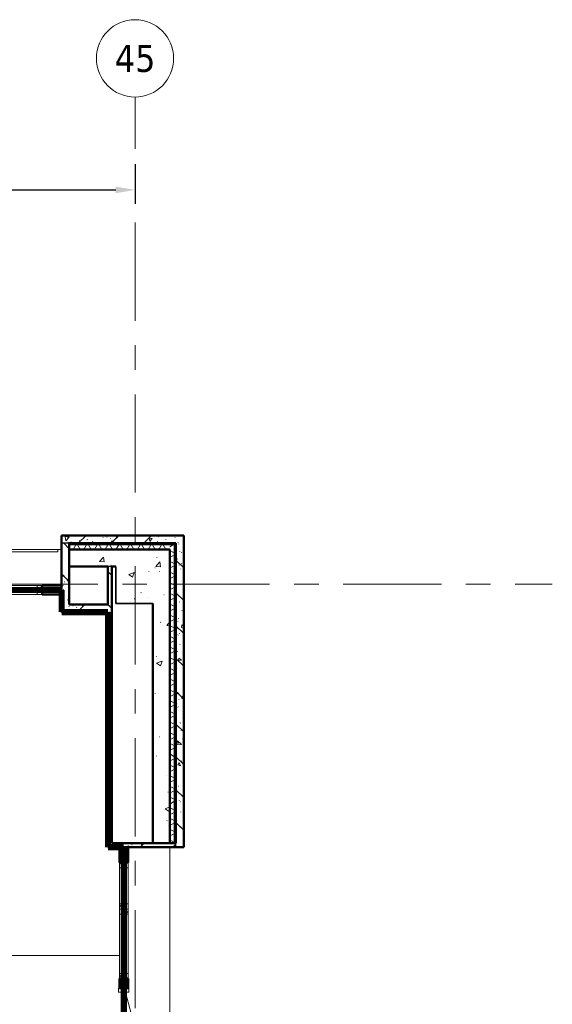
# Model space of a CAD drawing. Extents: x -2538 to 83400, y -8040 to 61900.
# Tile 105 of 105: x 76508 to 83400, y 49168 to 61900. Entities that reach past the tile are written whole.
import ezdxf

# ---------------------------------------------------------------- set-up
doc = ezdxf.new("R2010")
doc.units = 0
doc.header["$LTSCALE"] = 100
for name, pattern in [('SCHEIDING_BRANDWEREND20', [7.2, 0.8, -1.6, 0.8, -0.8, 0.8, -1.6, 0.8]), ('SCHEIDING_BRANDWEREND30', [4, 0.8, -2.4, 0.8]), ('stramien', [22.225, 12.7, -3.175, 3.175, -3.175])]:
    doc.linetypes.add(name, pattern=pattern)
for name, color, linetype, lineweight in [('BA20----_WANDEN', 14, 'Continuous', 50), ('BL$7A---_STRAMIEN', 7, 'Continuous', 18), ('BL$8F---_HID-WAND', 7, 'Continuous', 18), ('BL20----_WANDEN', 7, 'Continuous', 25), ('BL23----_VLOEREN', 11, 'Continuous', 18), ('BL28----_CONSTRUCTIES', 4, 'Continuous', 18), ('BL30----_BRANDSYMBOLEN', 14, 'Continuous', 35), ('BL30----_KOZIJNEN', 14, 'Continuous', 25), ('BL34----_BALUSTRADES', 1, 'Continuous', 18), ('BL40----_BRANDWERENDESCHEIDING_20MIN', 150, 'SCHEIDING_BRANDWEREND20', 80), ('BL40----_BRANDWERENDESCHEIDING_30MIN', 10, 'SCHEIDING_BRANDWEREND30', 80), ('BM$1A---_MAATVOERING', 1, 'Continuous', 18)]:
    doc.layers.add(name, color=color, linetype=linetype, lineweight=lineweight)
doc.styles.add('Tahoma', font='tahoma.ttf', dxfattribs={"height": 350})
doc.styles.add('Tahoma_1', font='tahoma.ttf', dxfattribs={"height": 250})
doc.dimstyles.new('00_maatvoering_2_5', dxfattribs={"dimscale": 304.8, "dimtxt": 261.005209, "dimasz": 0.82021, "dimexe": 0.590551, "dimexo": 0.0625, "dimgap": 0.295276, "dimtad": 1, "dimdec": 0, "dimzin": 0, "dimdsep": 46, "dimtxsty": 'Tahoma_1', "dimsah": 1, "dimcen": 0.09, "dimdle": 0.590551, "dimazin": 0, "dimtfac": 1, "dimtdec": 4, "dimtix": 1, "dimtmove": 0, "dimatfit": 3, "dimfxl": 1.148294, "dimfxlon": 1, "dimtvp": 1, "dimtolj": 1, "dimtzin": 0, "dimarcsym": 2})
pattern_1 = [(50, (1253.4, 5927.3), (728.7365, -63.756), [76.2, -838.2]), (355, (1253.4, 5927.3), (-140.9716, 764.2276), [60.96, -670.56]), (100.451, (1314.1, 5922), (587.77, 700.467), [64.76, -712.36]), (46.184, (1253.4, 6130.5), (1084.316, -168.171), [114.3, -1257.3]), (96.636, (1343.8, 6116.5), (949.61, 989.71), [97.14, -1068.54]), (351.184, (1253.4, 6130.5), (949.62, 989.701), [91.44, -1005.84]), (21, (1355, 6079.7), (606.458, -409.0606), [76.2, -838.2]), (326, (1355, 6079.7), (247.2083, 736.753), [60.96, -670.56]), (71.451, (1405.5, 6045.6), (853.668, 327.6855), [64.76, -712.36]), (37.5, (1253.4, 5927.32), (12.3547, 338.2201), [3.353, -659.079, 3.353, -677.367, -673.1]), (37.5, (1253.4, 5927.32), (12.3547, 338.2201), [-1343.152, 3.353, -669.747]), (7.5, (1253.4, 5927.32), (267.2789, 400.7221), [3.353, -384.759, 3.353, -643.839, -256.54]), (7.5, (1253.4, 5927.32), (267.2789, 400.7221), [-1035.304, 3.353, -253.187]), (327.5, (1026.82, 5927.32), (542.3633, -22.91534), [3.353, -250.647, 3.353, -789.127, -1051.56]), (327.5, (1026.82, 5927.32), (542.3633, -22.91534), [-1046.48, 3.353, -1048.207]), (317.5, (925.22, 5927.3), (592.517, 101.707), [3.353, -326.847, 3.353, -522.935, -746.76]), (317.5, (925.22, 5927.3), (592.517, 101.707), [-856.488, 3.353, -743.407])]

# ---------------------------------------------------------------- blocks, each defined once
blk = doc.blocks.new('32_WN_AMC_h_raam met bovenlicht - 900x2700 bovenlicht 2014_wbdbo20-V75-1')
at = {"layer": 'BL30----_KOZIJNEN', "lineweight": 18}
h = blk.add_hatch(dxfattribs=at)
h.set_pattern_fill('FP_385', color=256, style=0, pattern_type=2)
h.set_pattern_definition([(225, (75096.61, 48597.68), (91.92388, -91.92388), [])])
h.paths.add_polyline_path([(-450, 57), (-450, -57), (-383, -57), (-383, 57)], flags=0)
h.paths.add_polyline_path([(450, 57), (383, 57), (383, -57), (450, -57)], flags=0)
for p, q in [((-450, 57), (-450, -57)), ((-383, 57), (-450, 57)), ((-383, -57), (-383, 57)), ((383, 57), (-383, 57)), ((450, 57), (383, 57)), ((383, 57), (383, -57)), ((450, -57), (450, 57)), ((-450, -57), (-383, -57)), ((-383, -57), (383, -57)), ((383, -57), (450, -57))]:
    blk.add_line(p, q, dxfattribs=at)
at = {"layer": 'BL30----_KOZIJNEN'}
for p, q in [((383, 3), (-383, 3)), ((-383, 3), (-383, -3)), ((383, -3), (383, 3)), ((-383, -3), (383, -3))]:
    blk.add_line(p, q, dxfattribs=at)
blk = doc.blocks.new('32_WN_AMC_h_raam met bovenlicht - 600x2700 bovenlicht 2014_wbdbo30-V76-1')
at = {"layer": 'BL30----_KOZIJNEN', "lineweight": 18}
h = blk.add_hatch(dxfattribs=at)
h.set_pattern_fill('FP_392', color=256, style=0, pattern_type=2)
h.set_pattern_definition([(135, (44772.68, -76601.61), (-91.92388, -91.92388), [])])
h.paths.add_polyline_path([(300, -57), (300, 57), (233, 57), (233, -57)], flags=0)
h.paths.add_polyline_path([(-233, -57), (-233, 57), (-300, 57), (-300, -57)], flags=0)
for p, q in [((-300, 57), (-300, -57)), ((-233, 57), (-300, 57)), ((-233, -57), (-233, 57)), ((233, 57), (-233, 57)), ((300, 57), (233, 57)), ((233, 57), (233, -57)), ((300, -57), (300, 57)), ((-300, -57), (-233, -57)), ((-233, -57), (233, -57)), ((233, -57), (300, -57))]:
    blk.add_line(p, q, dxfattribs=at)
at = {"layer": 'BL30----_KOZIJNEN'}
for p, q in [((233, 3), (-233, 3)), ((-233, 3), (-233, -3)), ((233, -3), (233, 3)), ((-233, -3), (233, -3))]:
    blk.add_line(p, q, dxfattribs=at)
blk = doc.blocks.new('32_WN_AMC_h_raam met bovenlicht - 900x2700 bovenlicht 2014_wbdbo30-2957910-1')
at = {"layer": 'BL30----_KOZIJNEN', "lineweight": 18}
h = blk.add_hatch(dxfattribs=at)
h.set_pattern_fill('FP_393', color=256, style=0, pattern_type=2)
h.set_pattern_definition([(135, (44022.68, -76601.61), (-91.92388, -91.92388), [])])
h.paths.add_polyline_path([(450, -57), (450, 57), (383, 57), (383, -57)], flags=0)
h.paths.add_polyline_path([(-383, -57), (-383, 57), (-450, 57), (-450, -57)], flags=0)
for p, q in [((-450, 57), (-450, -57)), ((-383, 57), (-450, 57)), ((-383, -57), (-383, 57)), ((383, 57), (-383, 57)), ((450, 57), (383, 57)), ((383, 57), (383, -57)), ((450, -57), (450, 57)), ((-450, -57), (-383, -57)), ((-383, -57), (383, -57)), ((383, -57), (450, -57))]:
    blk.add_line(p, q, dxfattribs=at)
at = {"layer": 'BL30----_KOZIJNEN'}
for p, q in [((383, 3), (-383, 3)), ((-383, 3), (-383, -3)), ((383, -3), (383, 3)), ((-383, -3), (383, -3))]:
    blk.add_line(p, q, dxfattribs=at)
blk = doc.blocks.new('32_DR_AMC_s_dubbele deur met bovenpaneel_dt5 - 2275x2700_wbdbo30-2935295-1')
at = {"layer": 'BL30----_KOZIJNEN', "lineweight": 18}
h = blk.add_hatch(dxfattribs=at)
h.set_pattern_fill('FP_395', color=256, style=0, pattern_type=2)
h.set_pattern_definition([(135, (42430.2, -76601.6), (-500, -500), []), (135, (42430.2, -76431.6), (-500, -500), []), (135, (42430.2, -76421.6), (-500, -500), []), (135, (42430.2, -76411.6), (-500, -500), []), (135, (42430.2, -76401.6), (-500, -500), []), (135, (42430.2, -76391.6), (-500, -500), []), (135, (42430.2, -76381.6), (-500, -500), []), (135, (42430.2, -76371.6), (-500, -500), [])])
h.paths.add_polyline_path([(1257, 67), (1207, 67), (1207, -67), (1257, -67), (1257, 4)], flags=0)
h.paths.add_polyline_path([(-968, 67), (-1018, 67), (-1018, -67), (-968, -67)], flags=0)
h = blk.add_hatch(dxfattribs=at)
h.set_pattern_fill('FP_394', color=256, style=0, pattern_type=2)
h.set_pattern_definition([(135, (42430.18, -76601.6), (-212.132, -212.132), [])])
h.paths.add_polyline_path([(1207, -20), (1207, 20), (1127, 20), (1127, -20)], flags=0)
h.paths.add_polyline_path([(200, 20), (120, 20), (120, -20), (200, -20)], flags=0)
at = {"layer": 'BL30----_BRANDSYMBOLEN'}
for p, q in [((-384, 499), (-464, 419)), ((-464, 499), (-384, 419)), ((-364, 359), (-464, 409)), ((-424, 416), (-424, -359)), ((-424, 416), (-424, -359)), ((604, 359), (704, 409)), ((624, 499), (704, 419)), ((704, 499), (624, 419)), ((664, 416), (664, -359)), ((664, 416), (664, -359)), ((-484, 299), (-364, 359)), ((-364, 239), (-484, 299)), ((724, 299), (604, 359)), ((604, 239), (724, 299)), ((-484, 179), (-364, 239)), ((-364, 119), (-484, 179)), ((724, 179), (604, 239)), ((604, 119), (724, 179)), ((-484, 59), (-364, 119)), ((-364, -1), (-484, 59)), ((724, 59), (604, 119)), ((604, -1), (724, 59)), ((-484, -61), (-364, -1)), ((-364, -121), (-484, -61)), ((-484, -181), (-364, -121)), ((724, -61), (604, -1)), ((604, -121), (724, -61)), ((724, -181), (604, -121)), ((-364, -241), (-484, -181)), ((-484, -301), (-364, -241)), ((604, -241), (724, -181)), ((724, -301), (604, -241)), ((-384, -351), (-484, -301)), ((-464, -361), (-384, -441)), ((-384, -361), (-464, -441)), ((624, -351), (724, -301)), ((704, -361), (624, -441)), ((624, -361), (704, -441))]:
    blk.add_line(p, q, dxfattribs=at)
at = {"layer": 'BL30----_KOZIJNEN', "lineweight": 18}
for p, q in [((-968, 20), (66, 297)), ((120, 20), (47, 292)), ((120, 20), (193, 292)), ((1207, 20), (174, 297)), ((-1018, 67), (-1018, -67)), ((-968, 67), (-1018, 67)), ((-968, -67), (-968, 67)), ((-887, 20), (-968, 20)), ((-968, 20), (-968, -20)), ((-887, -20), (-887, 20)), ((-887, 20), (40, 20)), ((40, 3), (-887, 3)), ((-887, 3), (-887, -3)), ((120, 20), (40, 20)), ((40, 20), (40, -20)), ((40, -3), (40, 3)), ((120, -20), (120, 20)), ((200, 20), (120, 20)), ((120, 20), (120, -20)), ((200, -20), (200, 20)), ((200, 20), (1127, 20)), ((1127, 3), (200, 3)), ((200, 3), (200, -3)), ((1207, 20), (1127, 20)), ((1127, 20), (1127, -20)), ((1127, -3), (1127, 3)), ((1257, 67), (1207, 67)), ((1207, 67), (1207, -67)), ((1207, -20), (1207, 20)), ((1257, -67), (1257, 67)), ((-1018, -67), (-968, -67)), ((-968, -20), (-887, -20)), ((-887, -3), (40, -3)), ((40, -20), (-887, -20)), ((40, -20), (120, -20)), ((120, -20), (200, -20)), ((200, -3), (1127, -3)), ((1127, -20), (200, -20)), ((1127, -20), (1207, -20)), ((1207, -67), (1257, -67))]:
    blk.add_line(p, q, dxfattribs=at)
blk = doc.blocks.new('Railing - AL_34_baluster_ rond met afstandhouders_enkel-1404252-1')
at = {"layer": 'BL34----_BALUSTRADES'}
for p, q in [((124, 2), (30, 2)), ((124, 30), (184, 30)), ((124, 30), (124, -30)), ((124, -3), (124, 2)), ((184, -30), (184, 30)), ((30, -3), (124, -3)), ((184, -30), (124, -30))]:
    blk.add_line(p, q, dxfattribs=at)
for radius, start, end in [(30, 95.3262, 269.4505), (26, 0, 180), (25, 360, 180), (30, 269.4505, 95.3262), (26, 180, 0), (25, 180, 360)]:
    blk.add_arc((0, 0), radius, start, end, dxfattribs=at)
blk = doc.blocks.new('Railing - Railing-1597525-1')
at = {"layer": 'BL34----_BALUSTRADES'}
for p, q in [((69747, 49093), (69747, 49123)), ((69867, 49123), (69747, 49123)), ((69867, 49093), (69747, 49093)), ((71417, 49123), (69927, 49123)), ((71417, 49093), (69927, 49093)), ((74017, 49123), (71477, 49123)), ((74017, 49093), (71477, 49093)), ((75747, 49123), (74077, 49123)), ((75747, 49093), (74077, 49093)), ((75747, 49123), (75747, 49093))]:
    blk.add_line(p, q, dxfattribs=at)
at = {"rotation": 89.99999999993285}
for p in [(71447, 48958), (74047, 48958)]:
    blk.add_blockref('Railing - AL_34_baluster_ rond met afstandhouders_enkel-1404252-1', p, dxfattribs=at)
blk = doc.blocks.new('Grid - 5mm-26474-1')
at = {"layer": 'BL$7A---_STRAMIEN'}
blk.add_circle((0, 0), 5, dxfattribs=at)
blk = doc.blocks.new('*D572')
at = {"layer": 'BM$1A---_MAATVOERING', "color": 0, "lineweight": -2, "transparency": 16777216}
for p, q in [((70200, 60030), (70200, 59519)), ((78000, 60030), (78000, 59519)), ((70450, 59699), (77750, 59699))]:
    blk.add_line(p, q, dxfattribs=at)
at = {"layer": 'BM$1A---_MAATVOERING', "color": 0, "transparency": 16777216}
for points in [[(70450, 59741), (70450, 59657), (70200, 59699)], [(77750, 59741), (77750, 59657), (78000, 59699)]]:
    blk.add_solid(points, dxfattribs=at)
at = {"layer": 'Defpoints', "color": 0, "transparency": 16777216}
for p in [(70200, 60049), (78000, 60049), (78000, 59699)]:
    blk.add_point(p, dxfattribs=at)
at = {"layer": 'BM$1A---_MAATVOERING', "color": 0, "transparency": 16777216, "insert": (74100, 59920), "char_height": 250, "width": 894.88, "attachment_point": 5, "style": 'Tahoma_1'}
blk.add_mtext('\\A1;7800', dxfattribs=at)

msp = doc.modelspace()

# ---------------------------------------------------------------- hatches: boundary and pattern name
at = {"layer": 'BA20----_WANDEN', "lineweight": 18}
h = msp.add_hatch(dxfattribs=at)
h.set_pattern_fill('FP_629', color=256, angle=-315, style=0, pattern_type=2)
h.set_pattern_definition([(225, (77790, 55230), (212.13, -212.13), []), (230, (77790, 55230), (-430.36, 37.65), [45, -495]), (175, (77790, 55230), (83.25, -451.32), [36, -396]), (280.45, (77754.14, 55233.14), (-347.1, -413.66), [38.24, -420.69]), (226.18, (77790, 55110), (-640.34, 99.3), [67.5, -742.5]), (276.64, (77736.64, 55118.3), (-560.8, -584.47), [57.37, -631.03]), (171.18, (77790, 55110), (-560.8, -584.47), [54, -594]), (201, (77730, 55140), (-358.14, 241.57), [45, -495]), (146, (77730, 55140), (-146, -435.1), [36, -396]), (251.45, (77700.16, 55160.13), (-504.13, -193.51), [38.24, -420.69]), (217.5, (77790, 55230), (-4.864, -133.158), [3.353, -257.447, 3.353, -264.647, -265]), (217.5, (77790, 55230), (-4.864, -133.158), [-528.8, 3.353, -261.647]), (187.5, (77790, 55230), (-105.228, -157.765), [3.353, -149.447, 3.353, -251.447, -101]), (187.5, (77790, 55230), (-105.228, -157.765), [-407.6, 3.353, -97.647]), (147.5, (77879.2, 55230), (-213.529, 9.022), [3.353, -96.647, 3.353, -308.647, -414]), (147.5, (77879.2, 55230), (-213.529, 9.022), [-412, 3.353, -410.647]), (137.5, (77919.2, 55230), (-233.274, -40.04), [3.353, -126.647, 3.353, -203.847, -294]), (137.5, (77919.2, 55230), (-233.274, -40.04), [-337.2, 3.353, -290.647])])
h.paths.add_polyline_path([(78530, 55130), (78530, 55230), (77050, 55230), (77050, 55130), (77150, 55130)], flags=0)
h = msp.add_hatch(dxfattribs=at)
h.set_pattern_fill('FP_342', color=256, angle=45, style=0, pattern_type=2)
h.set_pattern_definition([(315, (77050, 54735), (212.13, 212.13), []), (320, (77050, 54735), (-37.65, -430.36), [45, -495]), (265, (77050, 54735), (451.3, 83.25), [36, -396]), (10.45, (77046.86, 54699.14), (413.66, -347.1), [38.24, -420.69]), (316.18, (77170, 54735), (-99.3, -640.34), [67.5, -742.5]), (6.64, (77161.7, 54681.64), (584.5, -560.8), [57.37, -631.03]), (261.18, (77170, 54735), (584.5, -560.8), [54, -594]), (291, (77140, 54675), (-241.57, -358.14), [45, -495]), (236, (77140, 54675), (435.1, -146), [36, -396]), (341.45, (77119.87, 54645.15), (193.5, -504.13), [38.24, -420.69]), (307.5, (77050, 54735), (133.158, -4.864), [3.353, -257.447, 3.353, -264.647, -265]), (307.5, (77050, 54735), (133.158, -4.864), [-528.8, 3.353, -261.647]), (277.5, (77050, 54735), (157.765, -105.23), [3.353, -149.447, 3.353, -251.447, -101]), (277.5, (77050, 54735), (157.765, -105.23), [-407.6, 3.353, -97.647]), (237.5, (77050, 54824.2), (-9.022, -213.53), [3.353, -96.647, 3.353, -308.647, -414]), (237.5, (77050, 54824.2), (-9.022, -213.53), [-412, 3.353, -410.647]), (227.5, (77050, 54864.2), (40.04, -233.274), [3.353, -126.647, 3.353, -203.847, -294]), (227.5, (77050, 54864.2), (40.04, -233.274), [-337.2, 3.35, -290.65])])
h.paths.add_polyline_path([(77150, 54340), (77150, 55130), (77050, 55130), (77050, 54340)], flags=0)
h = msp.add_hatch(dxfattribs=at)
h.set_pattern_fill('FP_627', color=256, angle=45, style=0, pattern_type=2)
h.set_pattern_definition([(315, (78530, 53215), (212.13, 212.13), []), (320, (78530, 53215), (-37.65, -430.356), [45, -495]), (265, (78530, 53215), (451.32, 83.25), [36, -396]), (10.45, (78526.86, 53179.14), (413.66, -347.11), [38.244, -420.685]), (316.184, (78650, 53215), (-99.31, -640.34), [67.5, -742.5]), (6.636, (78641.7, 53161.64), (584.47, -560.8), [57.37, -631.03]), (261.184, (78650, 53215), (584.47, -560.8), [54, -594]), (291, (78620, 53155), (-241.57, -358.144), [45, -495]), (236, (78620, 53155), (435.09, -145.99), [36, -396]), (341.45, (78599.87, 53125.16), (193.515, -504.135), [38.244, -420.685]), (307.5, (78530, 53215), (133.1575, -4.864), [3.353, -257.447, 3.353, -264.647, -265]), (307.5, (78530, 53215), (133.1575, -4.864), [-528.8, 3.353, -261.647]), (277.5, (78530, 53215), (157.765, -105.228), [3.353, -149.447, 3.353, -251.447, -101]), (277.5, (78530, 53215), (157.765, -105.228), [-407.6, 3.353, -97.647]), (237.5, (78530, 53304.2), (-9.022, -213.529), [3.353, -96.647, 3.353, -308.647, -414]), (237.5, (78530, 53304.2), (-9.022, -213.529), [-412, 3.353, -410.647]), (227.5, (78530, 53344.2), (40.042, -233.274), [3.353, -126.647, 3.353, -203.847, -294]), (227.5, (78530, 53344.2), (40.042, -233.274), [-337.2, 3.353, -290.647])])
h.paths.add_polyline_path([(78530, 51200), (78630, 51200), (78630, 55230), (78530, 55230), (78530, 51250)], flags=0)
h = msp.add_hatch(dxfattribs=at)
h.set_pattern_fill('FP_628', color=256, angle=-300, style=0, pattern_type=2)
h.set_pattern_definition([(240, (77800, 55130), (103.923, -60), []), (300, (77800, 55130), (103.923, 60), [])])
h.paths.add_polyline_path([(78450, 55050), (78450, 55110), (77150, 55110), (77150, 55050)], flags=0)
h = msp.add_hatch(dxfattribs=at)
h.set_pattern_fill('FP_1', color=256, style=0, pattern_type=2)
h.set_pattern_definition(pattern_1)
h.paths.add_polyline_path([(77700, 54830), (78230, 54830), (78230, 55050), (77150, 55050), (77150, 54830), (77650, 54830)], flags=0)
h = msp.add_hatch(dxfattribs=at)
h.set_pattern_fill('FP_1', color=256, style=0, pattern_type=2)
h.set_pattern_definition(pattern_1)
h.paths.add_polyline_path([(78230, 51250), (78450, 51250), (78450, 55050), (78230, 55050), (78230, 53299.4)], flags=0)
h = msp.add_hatch(dxfattribs=at)
h.set_pattern_fill('FP_626', color=256, angle=60, style=0, pattern_type=2)
h.set_pattern_definition([(150, (78530, 53190), (-60, -103.923), []), (210, (78530, 53190), (60, -103.923), [])])
h.paths.add_polyline_path([(78450, 51250), (78510, 51250), (78510, 55110), (78450, 55110), (78450, 53299.4)], flags=0)
h = msp.add_hatch(dxfattribs=at)
h.set_pattern_fill('FP_339', color=256, angle=45, style=0, pattern_type=2)
h.set_pattern_definition([(135, (77700, 53015), (-212.13, -212.13), []), (140, (77700, 53015), (37.65, 430.356), [45, -495]), (85, (77700, 53015), (-451.32, -83.25), [36, -396]), (190.45, (77703.14, 53050.86), (-413.66, 347.11), [38.24, -420.685]), (136.184, (77580, 53015), (99.31, 640.34), [67.5, -742.5]), (186.636, (77588.3, 53068.36), (-584.47, 560.8), [57.37, -631.03]), (81.184, (77580, 53015), (-584.47, 560.8), [54, -594]), (111, (77610, 53075), (241.57, 358.144), [45, -495]), (56, (77610, 53075), (-435.09, 145.99), [36, -396]), (161.45, (77630.13, 53104.85), (-193.515, 504.135), [38.24, -420.685]), (127.5, (77700, 53015), (-133.1575, 4.864), [3.353, -257.447, 3.353, -264.647, -265]), (127.5, (77700, 53015), (-133.1575, 4.864), [-528.8, 3.353, -261.647]), (97.5, (77700, 53015), (-157.765, 105.228), [3.353, -149.447, 3.353, -251.447, -101]), (97.5, (77700, 53015), (-157.765, 105.228), [-407.6, 3.353, -97.647]), (57.5, (77700, 52925.8), (9.022, 213.529), [3.353, -96.647, 3.353, -308.647, -414]), (57.5, (77700, 52925.8), (9.022, 213.529), [-412, 3.353, -410.647]), (47.5, (77700, 52885.8), (-40.042, 233.274), [3.353, -126.647, 3.353, -203.847, -294]), (47.5, (77700, 52885.8), (-40.042, 233.274), [-337.2, 3.353, -290.647])])
h.paths.add_polyline_path([(77650, 51200), (77700, 51200), (77700, 54830), (77650, 54830), (77650, 53299.4)], flags=0)
h = msp.add_hatch(dxfattribs=at)
h.set_pattern_fill('FP_341', color=256, angle=-315, style=0, pattern_type=2)
h.set_pattern_definition([(225, (77350, 54340), (212.13, -212.13), []), (230, (77350, 54340), (-430.36, 37.65), [45, -495]), (175, (77350, 54340), (83.25, -451.3), [36, -396]), (280.45, (77314.14, 54343.14), (-347.1, -413.66), [38.24, -420.69]), (226.18, (77350, 54220), (-640.34, 99.3), [67.5, -742.5]), (276.64, (77296.64, 54228.3), (-560.8, -584.5), [57.37, -631.03]), (171.18, (77350, 54220), (-560.8, -584.5), [54, -594]), (201, (77290, 54250), (-358.14, 241.57), [45, -495]), (146, (77290, 54250), (-146, -435.1), [36, -396]), (251.45, (77260.15, 54270.13), (-504.13, -193.5), [38.24, -420.69]), (217.5, (77350, 54340), (-4.864, -133.158), [3.353, -257.447, 3.353, -264.647, -265]), (217.5, (77350, 54340), (-4.864, -133.158), [-528.8, 3.353, -261.647]), (187.5, (77350, 54340), (-105.23, -157.765), [3.353, -149.447, 3.353, -251.447, -101]), (187.5, (77350, 54340), (-105.23, -157.765), [-407.6, 3.353, -97.647]), (147.5, (77439.2, 54340), (-213.53, 9.022), [3.353, -96.647, 3.353, -308.647, -414]), (147.5, (77439.2, 54340), (-213.53, 9.022), [-412, 3.353, -410.647]), (137.5, (77479.2, 54340), (-233.274, -40.04), [3.353, -126.647, 3.353, -203.847, -294]), (137.5, (77479.2, 54340), (-233.274, -40.04), [-337.2, 3.35, -290.65])])
h.paths.add_polyline_path([(77650, 54240), (77650, 54340), (77050, 54340), (77050, 54240)], flags=0)
h = msp.add_hatch(dxfattribs=at)
h.set_pattern_fill('FP_340', color=256, angle=-315, style=0, pattern_type=2)
h.set_pattern_definition([(225, (78115, 51250), (212.13, -212.13), []), (230, (78115, 51250), (-430.36, 37.65), [45, -495]), (175, (78115, 51250), (83.25, -451.3), [36, -396]), (280.45, (78079.14, 51253.14), (-347.1, -413.66), [38.24, -420.69]), (226.18, (78115, 51130), (-640.34, 99.3), [67.5, -742.5]), (276.64, (78061.64, 51138.3), (-560.8, -584.5), [57.37, -631.03]), (171.18, (78115, 51130), (-560.8, -584.5), [54, -594]), (201, (78055, 51160), (-358.14, 241.57), [45, -495]), (146, (78055, 51160), (-146, -435.1), [36, -396]), (251.45, (78025.15, 51180.13), (-504.13, -193.5), [38.24, -420.68]), (217.5, (78115, 51250), (-4.864, -133.158), [3.353, -257.447, 3.353, -264.647, -265]), (217.5, (78115, 51250), (-4.864, -133.158), [-528.8, 3.353, -261.647]), (187.5, (78115, 51250), (-105.23, -157.765), [3.353, -149.447, 3.353, -251.447, -101]), (187.5, (78115, 51250), (-105.23, -157.765), [-407.6, 3.353, -97.647]), (147.5, (78204.2, 51250), (-213.53, 9.022), [3.353, -96.647, 3.353, -308.647, -414]), (147.5, (78204.2, 51250), (-213.53, 9.022), [-412, 3.353, -410.647]), (137.5, (78244.2, 51250), (-233.274, -40.04), [3.353, -126.647, 3.353, -203.847, -294]), (137.5, (78244.2, 51250), (-233.274, -40.04), [-337.2, 3.35, -290.65])])
h.paths.add_polyline_path([(78530, 51200), (78530, 51250), (77700, 51250), (77700, 51200)], flags=0)
at = {"layer": 'BL28----_CONSTRUCTIES'}
h = msp.add_hatch(dxfattribs=at)
h.set_pattern_fill('FP_1', color=256, style=0, pattern_type=2)
h.set_pattern_definition(pattern_1)
h.paths.add_polyline_path([(78230, 54350), (78230, 54830), (77750, 54830), (77750, 54350)], flags=0)

# ---------------------------------------------------------------- linework, layer by layer
at = {"layer": 'BL$7A---_STRAMIEN', "linetype": 'stramien'}
for p, q in [((78000, -2000), (78000, 60900)), ((-1537.7, 54600), (83400, 54600)), ((-1537.7, 54600), (83400, 54600))]:
    msp.add_line(p, q, dxfattribs=at)
at = {"layer": 'BL$8F---_HID-WAND'}
msp.add_line((76275, 49800), (77798, 49800), dxfattribs=at)
at = {"layer": 'BL20----_WANDEN', "lineweight": 50}
for p, q in [((77050, 55230), (77050, 54240)), ((78630, 55230), (77050, 55230)), ((77150, 55130), (77150, 54340)), ((78530, 55130), (77150, 55130)), ((78530, 51250), (78530, 55130)), ((78630, 51200), (78630, 55230)), ((78450, 55050), (77150, 55050)), ((78450, 51250), (78450, 55050)), ((77150, 54830), (77650, 54830)), ((77650, 54830), (77650, 54340)), ((77700, 51250), (77700, 54830)), ((77700, 54830), (77750, 54830)), ((77050, 54582), (76800, 54582)), ((76800, 54582), (76800, 54468)), ((76800, 54468), (77050, 54468)), ((77050, 54240), (77650, 54240)), ((77650, 54340), (77150, 54340)), ((77650, 54240), (77650, 51200)), ((78230, 54350), (78230, 51250)), ((77650, 51200), (78630, 51200)), ((77700, 51250), (78530, 51250)), ((77798, 51200), (77798, 51000)), ((77912, 51000), (77912, 51200)), ((77798, 51000), (77912, 51000)), ((77912, 49500), (77798, 49500)), ((77798, 49500), (77798, 49375)), ((77912, 49375), (77912, 49500)), ((77798, 49375), (77912, 49375))]:
    msp.add_line(p, q, dxfattribs=at)
at = {"layer": 'BL20----_WANDEN'}
for p, q in [((77150, 55130), (77050, 55130)), ((78510, 55110), (77150, 55110)), ((78510, 51250), (78510, 55110)), ((77700, 54830), (77650, 54830)), ((78530, 51200), (78530, 51250))]:
    msp.add_line(p, q, dxfattribs=at)
at = {"layer": 'BL23----_VLOEREN'}
for p, q in [((77050, 55050), (77000, 55050)), ((78450, 47900), (78450, 51200))]:
    msp.add_line(p, q, dxfattribs=at)
at = {"layer": 'BL28----_CONSTRUCTIES', "lineweight": 35}
for p, q in [((77750, 54830), (77750, 54350)), ((77750, 54350), (78230, 54350))]:
    msp.add_line(p, q, dxfattribs=at)
at = {"layer": 'BL40----_BRANDWERENDESCHEIDING_20MIN', "const_width": 80, "flags": 128}
msp.add_lwpolyline([(54300, 54525), (77050, 54525)], dxfattribs=at)
at = {"layer": 'BL40----_BRANDWERENDESCHEIDING_30MIN', "const_width": 80, "flags": 128}
for points in [[(77050, 54525), (77050, 54240)], [(77050, 54240), (77650, 54240)], [(77650, 54240), (77650, 51200)], [(77650, 51200), (77855, 51200)], [(77855, 51200), (77855, 45850)]]:
    msp.add_lwpolyline(points, dxfattribs=at)

# ---------------------------------------------------------------- block references
at = {"layer": 'BL$7A---_STRAMIEN', "xscale": 99.99999999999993, "yscale": 99.99999999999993, "zscale": 99.99999999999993}
msp.add_blockref('Grid - 5mm-26474-1', (78000, 61400), dxfattribs=at)
at = {"layer": 'BL30----_KOZIJNEN'}
for name, p, rotation in [('32_WN_AMC_h_raam met bovenlicht - 900x2700 bovenlicht 2014_wbdbo20-V75-1', (76350, 54525), 180), ('32_WN_AMC_h_raam met bovenlicht - 600x2700 bovenlicht 2014_wbdbo30-V76-1', (77855, 50700), 269.9999999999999), ('32_WN_AMC_h_raam met bovenlicht - 900x2700 bovenlicht 2014_wbdbo30-2957910-1', (77855, 49950), 269.9999999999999), ('32_DR_AMC_s_dubbele deur met bovenpaneel_dt5 - 2275x2700_wbdbo30-2935295-1', (77855, 48357.5), 269.9999999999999)]:
    msp.add_blockref(name, p, dxfattribs=dict(at, rotation=rotation))
at = {"layer": 'BL34----_BALUSTRADES'}
msp.add_blockref('Railing - Railing-1597525-1', (1253.4, 5927.3), dxfattribs=at)

# ---------------------------------------------------------------- texts
at = {"layer": 'BL$7A---_STRAMIEN', "insert": (77738.4, 61574.8), "char_height": 350, "width": 625.316, "attachment_point": 1, "style": 'Tahoma'}
msp.add_mtext('45', dxfattribs=at)

# ---------------------------------------------------------------- dimensions: what is measured, and where the dimension line sits
at = {"layer": 'BM$1A---_MAATVOERING'}
dim = msp.add_linear_dim(base=(78000, 59699.1), p1=(70200, 60049.1), p2=(78000, 60049.1), dimstyle='00_maatvoering_2_5', override={"dimpost": '<>', "dimfxl": 7800}, dxfattribs=at)
dim.commit()
dim.dimension.update_dxf_attribs({"geometry": '*D572', "text_midpoint": (74100, 59919.8)})

doc.saveas('drawing.dxf')
